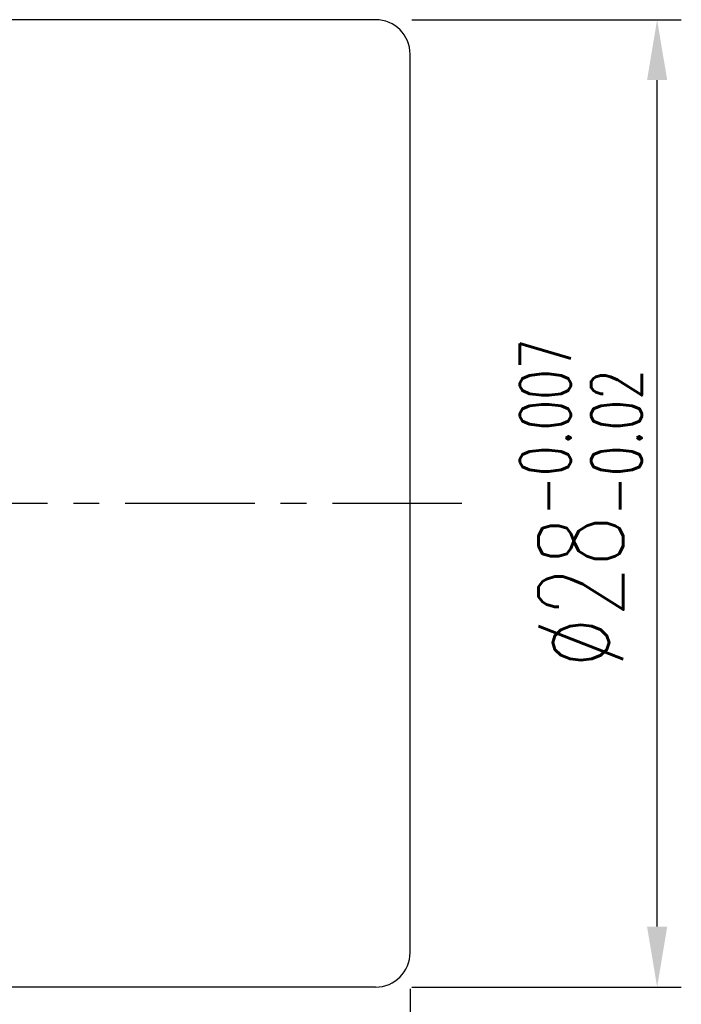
# Model space of a CAD drawing. Extents: x 590 to 738, y 38 to 112.
# Tile 49 of 49: x 719 to 738, y 60 to 88. Entities that reach past the tile are written whole.
import ezdxf

# ---------------------------------------------------------------- set-up
doc = ezdxf.new("R2010")
doc.units = 0
doc.header["$LTSCALE"] = 3
doc.header["$MEASUREMENT"] = 0
doc.header["$PDMODE"] = 1
doc.linetypes.add('CENTER', pattern=[2, 1.25, -0.25, 0.25, -0.25])
doc.layers.get('DEFPOINTS').update_dxf_attribs({"linetype": 'CONTINUOUS'})
for name, color, linetype in [('CL', 1, 'CENTER'), ('DIM', 4, 'CONTINUOUS'), ('OUT', 3, 'CONTINUOUS')]:
    doc.layers.add(name, color=color, linetype=linetype)
doc.styles.add('DIM-7', font='SIMPLEX.shx', dxfattribs={"width": 0.7, "bigfont": 'chineset.shx'})
doc.dimstyles.new('CNS', dxfattribs={"dimtxt": 3.5, "dimasz": 2.5, "dimexe": 1, "dimexo": 1.5, "dimgap": 0.09, "dimtad": 0, "dimdsep": 46, "dimtxsty": 'DIM-7', "dimcen": 0.09, "dimclrd": 1, "dimclre": 1, "dimclrt": 4, "dimadec": 0, "dimazin": 0, "dimtfac": 1, "dimtix": 1, "dimtmove": 2, "dimatfit": 3, "dimfxl": 1, "dimtvp": 0.971429, "dimtolj": 1, "dimarcsym": 0})

# ---------------------------------------------------------------- blocks, each defined once
blk = doc.blocks.new('*D2')
at = {"layer": 'DEFPOINTS', "color": 0, "transparency": 16777216}
for p in [(729.55, 88.142, 0.2), (737.7, 88.142), (729.55, 60.142, 0.2)]:
    blk.add_point(p, dxfattribs=at)
at = {"layer": 'DIM', "color": 0, "lineweight": -2, "transparency": 16777216}
for p, q in [((730.6, 88.142), (738.4, 88.142)), ((737.7, 61.892), (737.7, 86.392)), ((730.6, 60.142), (738.4, 60.142))]:
    blk.add_line(p, q, dxfattribs=at)
at = {"layer": 'DIM', "color": 0, "transparency": 16777216}
for points in [[(737.408, 86.392), (737.992, 86.392), (737.7, 88.142)], [(737.408, 61.892), (737.992, 61.892), (737.7, 60.142)]]:
    blk.add_solid(points, dxfattribs=at)
at = {"layer": 'DIM', "color": 0, "transparency": 16777216, "insert": (735.493, 74.142), "char_height": 2.45, "attachment_point": 5, "rotation": 90, "style": 'DIM-7'}
blk.add_mtext('\\A1;%%c28{\\H1.47;\\S-0.007^ -0.02;}', dxfattribs=at)
blk = doc.blocks.new('*D7')
at = {"layer": 'DEFPOINTS', "color": 0, "transparency": 16777216}
for p in [(730.55, 61.142, 0.2), (673.55, 51.142, 0.2), (730.55, 39.075)]:
    blk.add_point(p, dxfattribs=at)
at = {"layer": 'DIM', "color": 0, "lineweight": -2, "transparency": 16777216}
for p, q in [((730.55, 60.092), (730.55, 38.375)), ((673.55, 50.092), (673.55, 38.375)), ((675.3, 39.075), (728.8, 39.075))]:
    blk.add_line(p, q, dxfattribs=at)
at = {"layer": 'DIM', "color": 0, "transparency": 16777216}
for points in [[(675.3, 39.366), (675.3, 38.783), (673.55, 39.075)], [(728.8, 39.366), (728.8, 38.783), (730.55, 39.075)]]:
    blk.add_solid(points, dxfattribs=at)
at = {"layer": 'DIM', "color": 0, "transparency": 16777216, "insert": (702.05, 41.455), "char_height": 2.45, "attachment_point": 5, "style": 'DIM-7'}
blk.add_mtext('\\A1;57', dxfattribs=at)

msp = doc.modelspace()

# ---------------------------------------------------------------- linework, layer by layer
at = {"layer": 'CL', "color": 7}
msp.add_line((732.051, 74.142, 0.2), (670.352, 74.142, 0.2), dxfattribs=at)
at = {"layer": 'OUT', "color": 7}
for p, q in [((729.55, 88.142, 0.2), (683.55, 88.142, 0.2)), ((730.55, 61.142, 0.2), (730.55, 87.142, 0.2)), ((729.55, 60.142, 0.2), (683.55, 60.142, 0.2))]:
    msp.add_line(p, q, dxfattribs=at)
for centre, start, end in [((729.55, 87.142, 0.2), 0, 90), ((729.55, 61.142, 0.2), 270, 0)]:
    msp.add_arc(centre, 1, start, end, dxfattribs=at)

# ---------------------------------------------------------------- dimensions: what is measured, and where the dimension line sits
at = {"layer": 'DIM', "color": 7}
dim = msp.add_linear_dim(base=(737.7, 88.142), p1=(729.55, 60.142, 0.2), p2=(729.55, 88.142, 0.2), angle=90, text='%%c<>', dimstyle='CNS', override={"dimscale": 0.7, "dimgap": 0.09, "dimclrd": 0, "dimclre": 0, "dimclrt": 0, "dimtol": 1, "dimlim": 0, "dimtp": -0.007, "dimtm": 0.02, "dimtfac": 0.6, "dimtdec": 3}, dxfattribs=at)
dim.commit()
dim.dimension.update_dxf_attribs({"geometry": '*D2', "text_midpoint": (735.493, 74.142), "dimtype": 160})
dim = msp.add_linear_dim(base=(730.55, 39.075), p1=(673.55, 51.142, 0.2), p2=(730.55, 61.142, 0.2), dimstyle='CNS', override={"dimscale": 0.7, "dimclrd": 0, "dimclre": 0, "dimclrt": 0}, dxfattribs=at)
dim.commit()
dim.dimension.update_dxf_attribs({"geometry": '*D7', "text_midpoint": (702.05, 41.455)})

doc.saveas('drawing.dxf')
